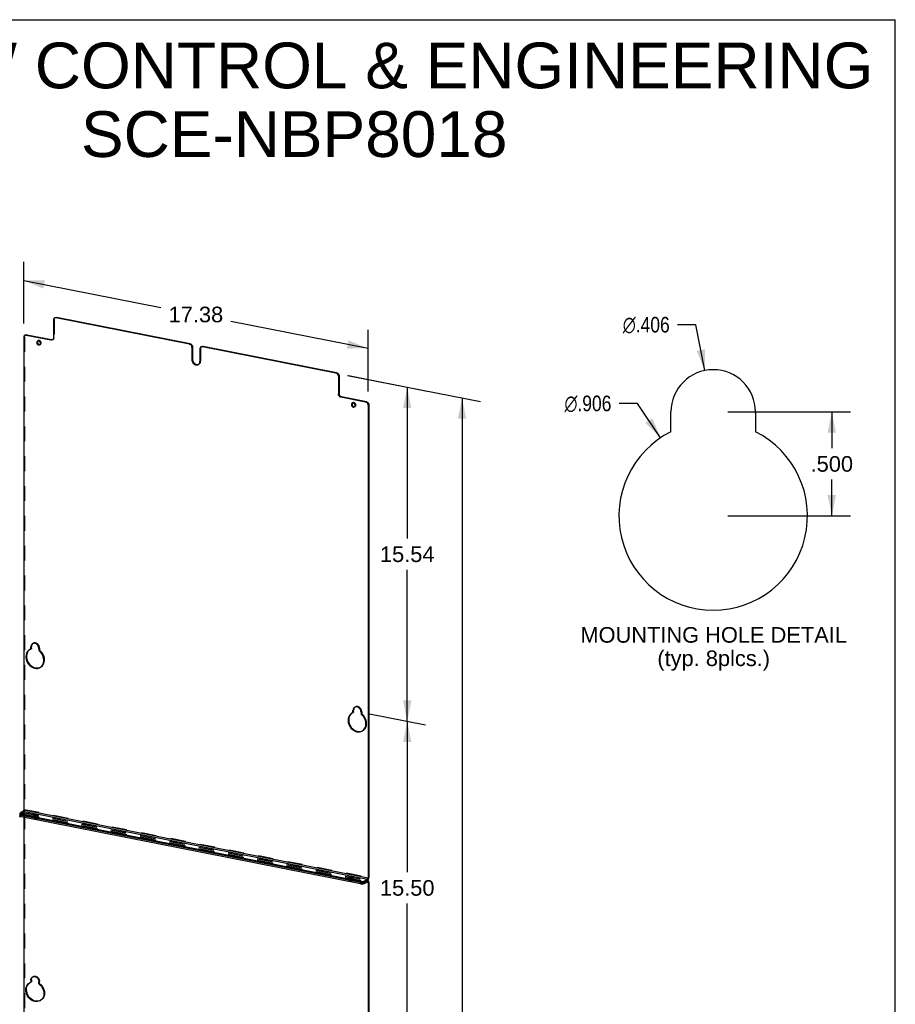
# Model space of a CAD drawing. Header units: inches. Extents: x 0 to 77, y 0 to 100.
# Tile 5 of 5: x 39 to 77, y 57 to 100. Entities that reach past the tile are written whole.
import ezdxf

# ---------------------------------------------------------------- set-up
doc = ezdxf.new("R2010")
doc.units = ezdxf.units.IN
doc.header["$LTSCALE"] = 6.518519
doc.header["$MEASUREMENT"] = 0
doc.linetypes.add('HIDDEN', pattern=[0.2, 0.1, -0.1])
doc.layers.get('0').update_dxf_attribs({"linetype": 'CONTINUOUS'})
doc.layers.add('DEFAULT_2', color=8, linetype='HIDDEN')
doc.layers.add('DIMENSIONS', color=7, linetype='CONTINUOUS')
doc.styles.get("Standard").update_dxf_attribs({"font": 'arial.ttf'})
doc.styles.add('TEXTSTYLE_1', font='gdt', dxfattribs={"width": 0.8})
doc.dimstyles.new('DIMSTYLE_1', dxfattribs={"dimtxt": 0.681818, "dimasz": 0.909091, "dimexe": 0.09, "dimexo": 0.07, "dimgap": 0.0375, "dimtad": 0, "dimtih": 1, "dimtoh": 1, "dimdec": 3, "dimlfac": 0.11, "dimzin": 4, "dimdsep": 46, "dimtxsty": 'Standard', "dimblk": '_FILLED', "dimblk1": '_FILLED', "dimblk2": '_FILLED', "dimcen": 0.09, "dimadec": 3, "dimazin": 1, "dimtfac": 1, "dimtdec": 3, "dimtofl": 0, "dimtmove": 0, "dimatfit": 3, "dimldrblk": '_FILLED', "dimfxl": 0, "dimtolj": 1, "dimtzin": 4, "dimarcsym": 0})
doc.dimstyles.new('DIMSTYLE_2', dxfattribs={"dimtxt": 0.681818, "dimasz": 0.909091, "dimexe": 0.09, "dimexo": 0.07, "dimgap": 0.09, "dimtad": 0, "dimtih": 1, "dimtoh": 1, "dimdec": 3, "dimlfac": 0.11, "dimzin": 4, "dimdsep": 46, "dimtxsty": 'Standard', "dimblk": '_FILLED', "dimblk1": '_FILLED', "dimblk2": '_FILLED', "dimcen": 0.09, "dimadec": 3, "dimazin": 1, "dimtfac": 1, "dimtdec": 3, "dimtofl": 0, "dimtmove": 0, "dimatfit": 1, "dimldrblk": '_FILLED', "dimfxl": 0, "dimtolj": 1, "dimtzin": 4, "dimarcsym": 0})
doc.dimstyles.new('DIMSTYLE_3', dxfattribs={"dimtxt": 0.681818, "dimasz": 0.909091, "dimexe": 0.09, "dimexo": 0.07, "dimgap": 0.0375, "dimtad": 0, "dimtih": 1, "dimtoh": 1, "dimzin": 4, "dimdsep": 46, "dimtxsty": 'Standard', "dimblk": '_FILLED', "dimblk1": '_FILLED', "dimblk2": '_FILLED', "dimcen": 0.09, "dimadec": 3, "dimazin": 1, "dimtfac": 1, "dimtdec": 3, "dimtofl": 0, "dimtmove": 0, "dimatfit": 3, "dimldrblk": '_FILLED', "dimfxl": 0, "dimtolj": 1, "dimtzin": 4, "dimarcsym": 0})

# ---------------------------------------------------------------- blocks, each defined once
blk = doc.blocks.new('_FILLED')
at = {"color": 0, "linetype": 'ByBlock'}
blk.add_solid([(0, 0), (-1, 0.2), (-1, -0.2)], dxfattribs=at)
blk = doc.blocks.new('*D1')
at = {"layer": 'DIMENSIONS', "color": 2, "linetype": 'Continuous'}
for p, q in [((69.955, 82.858), (75.318, 82.858)), ((74.5, 82.858), (74.5, 81.267)), ((74.5, 78.313), (74.5, 79.904)), ((69.955, 78.313), (75.318, 78.313))]:
    blk.add_line(p, q, dxfattribs=at)
at = {"layer": 'DIMENSIONS', "color": 2, "linetype": 'Continuous', "xscale": 0.9090909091, "yscale": 0.9090909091, "zscale": 0.9090909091}
for p, rotation in [((74.5, 82.858), 90), ((74.5, 78.313), 270)]:
    blk.add_blockref('_FILLED', p, dxfattribs=dict(at, rotation=rotation))
at = {"layer": 'DIMENSIONS', "color": 2, "linetype": 'Continuous', "insert": (74.5, 80.927), "char_height": 0.6818, "width": 1.85282, "attachment_point": 2, "line_spacing_factor": 0.9}
blk.add_mtext('.500', dxfattribs=at)
blk = doc.blocks.new('*D2')
at = {"layer": 'DIMENSIONS', "color": 2, "linetype": 'Continuous'}
for p, q in [((68.554, 86.67), (67.759, 86.67)), ((68.955, 84.668), (68.554, 86.67))]:
    blk.add_line(p, q, dxfattribs=at)
at = {"layer": 'DIMENSIONS', "color": 2, "linetype": 'Continuous', "xscale": 0.9090909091, "yscale": 0.9090909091, "zscale": 0.9090909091, "rotation": 281.3363882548}
blk.add_blockref('_FILLED', (68.955, 84.668), dxfattribs=at)
at = {"layer": 'DIMENSIONS', "color": 2, "linetype": 'Continuous', "insert": (67.418, 87.011), "char_height": 0.68182, "width": 2.76191, "attachment_point": 3, "line_spacing_factor": 0.9, "style": 'TEXTSTYLE_1'}
blk.add_mtext('{\\fgdt;n}\\fArial;.406', dxfattribs=at)
blk = doc.blocks.new('*D3')
at = {"layer": 'DIMENSIONS', "color": 2, "linetype": 'Continuous'}
for p, q in [((66.007, 83.228), (65.211, 83.228)), ((67.017, 81.728), (66.007, 83.228))]:
    blk.add_line(p, q, dxfattribs=at)
at = {"layer": 'DIMENSIONS', "color": 2, "linetype": 'Continuous', "xscale": 0.9090909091, "yscale": 0.9090909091, "zscale": 0.9090909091, "rotation": 303.9680842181}
blk.add_blockref('_FILLED', (67.017, 81.728), dxfattribs=at)
at = {"layer": 'DIMENSIONS', "color": 2, "linetype": 'Continuous', "insert": (64.87, 83.569), "char_height": 0.68182, "width": 2.76191, "attachment_point": 3, "line_spacing_factor": 0.9, "style": 'TEXTSTYLE_1'}
blk.add_mtext('{\\fgdt;n}\\fArial;.906', dxfattribs=at)
blk = doc.blocks.new('*D11')
at = {"layer": 'DIMENSIONS', "color": 2, "linetype": 'Continuous'}
for p, q in [((54.307, 69.663), (56.754, 69.179)), ((55.951, 69.338), (55.951, 62.737)), ((55.951, 54.773), (55.951, 61.374)), ((54.307, 55.097), (56.754, 54.614))]:
    blk.add_line(p, q, dxfattribs=at)
at = {"layer": 'DIMENSIONS', "color": 2, "linetype": 'Continuous', "xscale": 0.9090909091, "yscale": 0.9090909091, "zscale": 0.9090909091}
for p, rotation in [((55.951, 69.338), 90), ((55.951, 54.773), 270)]:
    blk.add_blockref('_FILLED', p, dxfattribs=dict(at, rotation=rotation))
at = {"layer": 'DIMENSIONS', "color": 2, "linetype": 'Continuous', "insert": (55.951, 62.396), "char_height": 0.6818, "width": 2.38256, "attachment_point": 2, "line_spacing_factor": 0.9}
blk.add_mtext('15.50', dxfattribs=at)
blk = doc.blocks.new('*D13')
at = {"layer": 'DIMENSIONS', "color": 2, "linetype": 'Continuous'}
for p, q in [((53.348, 84.453), (59.148, 83.308)), ((58.345, 83.466), (58.345, 49.66)), ((58.345, 10.17), (58.345, 48.297)), ((53.279, 11.171), (59.148, 10.012))]:
    blk.add_line(p, q, dxfattribs=at)
at = {"layer": 'DIMENSIONS', "color": 2, "linetype": 'Continuous', "xscale": 0.9090909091, "yscale": 0.9090909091, "zscale": 0.9090909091}
for p, rotation in [((58.345, 83.466), 90), ((58.345, 10.17), 270)]:
    blk.add_blockref('_FILLED', p, dxfattribs=dict(at, rotation=rotation))
at = {"layer": 'DIMENSIONS', "color": 2, "linetype": 'Continuous', "insert": (58.345, 49.319), "char_height": 0.6818, "width": 2.38256, "attachment_point": 2, "line_spacing_factor": 0.9}
blk.add_mtext('78.00', dxfattribs=at)
blk = doc.blocks.new('*D15')
at = {"layer": 'DIMENSIONS', "color": 2, "linetype": 'Continuous'}
for p, q in [((53.387, 84.445), (56.754, 83.78)), ((55.951, 83.939), (55.951, 77.32)), ((55.951, 69.338), (55.951, 75.957)), ((54.307, 69.663), (56.754, 69.179))]:
    blk.add_line(p, q, dxfattribs=at)
at = {"layer": 'DIMENSIONS', "color": 2, "linetype": 'Continuous', "xscale": 0.9090909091, "yscale": 0.9090909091, "zscale": 0.9090909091}
for p, rotation in [((55.951, 83.939), 90), ((55.951, 69.338), 270)]:
    blk.add_blockref('_FILLED', p, dxfattribs=dict(at, rotation=rotation))
at = {"layer": 'DIMENSIONS', "color": 2, "linetype": 'Continuous', "insert": (55.951, 76.979), "char_height": 0.6818, "width": 2.38256, "attachment_point": 2, "line_spacing_factor": 0.9}
blk.add_mtext('15.54', dxfattribs=at)
blk = doc.blocks.new('*D16')
at = {"layer": 'DIMENSIONS', "color": 2, "linetype": 'Continuous'}
for p, q in [((39.196, 86.718), (39.196, 89.42)), ((39.196, 88.602), (45.188, 87.419)), ((54.243, 85.631), (48.252, 86.814)), ((54.243, 83.747), (54.243, 86.449))]:
    blk.add_line(p, q, dxfattribs=at)
at = {"layer": 'DIMENSIONS', "color": 2, "linetype": 'Continuous', "xscale": 0.9090909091, "yscale": 0.9090909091, "zscale": 0.9090909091}
for p, rotation in [((39.196, 88.602), 168.8297705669), ((54.243, 85.631), 348.8297705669)]:
    blk.add_blockref('_FILLED', p, dxfattribs=dict(at, rotation=rotation))
at = {"layer": 'DIMENSIONS', "color": 2, "linetype": 'Continuous', "insert": (46.72, 87.457), "char_height": 0.6818, "width": 2.38256, "attachment_point": 2, "line_spacing_factor": 0.9}
blk.add_mtext('17.38', dxfattribs=at)

msp = doc.modelspace()

# ---------------------------------------------------------------- linework, layer by layer
at = {"color": 7, "linetype": 'Continuous'}
for p, q in [((0, 100), (77.2727, 100)), ((77.2727, 0), (77.2727, 100)), ((40.5434, 86.9616), (40.5398, 86.9596)), ((40.6035, 86.9696), (40.6335, 86.9874)), ((46.4358, 85.8179), (40.6035, 86.9696)), ((40.4953, 86.8735), (40.4953, 86.0983)), ((39.1962, 86.1198), (39.1962, 65.4692)), ((39.2444, 86.208), (39.2408, 86.206)), ((39.3045, 86.2159), (39.3345, 86.2337)), ((39.3045, 86.2159), (40.387, 86.0022)), ((39.766, 85.9074), (39.7643, 85.8902)), ((39.8005, 85.9565), (39.7979, 85.955)), ((39.8146, 85.9619), (39.8005, 85.9565)), ((39.8936, 85.7933), (39.9033, 85.8003)), ((39.9255, 85.8408), (39.9272, 85.8581)), ((40.417, 86.0199), (40.387, 86.0022)), ((40.4085, 86.0003), (40.387, 86.0022)), ((40.4636, 86.0215), (40.4507, 86.0121)), ((46.4358, 85.8179), (46.4658, 85.8357)), ((46.4573, 85.8113), (46.4358, 85.8179)), ((46.544, 85.6791), (46.574, 85.6969)), ((46.544, 85.6791), (46.544, 85.1388)), ((46.9438, 85.6978), (46.9402, 85.6958)), ((47.0039, 85.7057), (47.0339, 85.7235)), ((52.8361, 84.5541), (47.0039, 85.7057)), ((46.8956, 85.6097), (46.8956, 85.0693)), ((46.574, 85.1565), (46.544, 85.1388)), ((46.544, 85.1388), (46.5468, 85.1046)), ((46.8233, 84.9294), (46.8328, 84.9357)), ((52.8361, 84.5541), (52.8661, 84.5718)), ((52.8576, 84.5474), (52.8361, 84.5541)), ((52.9444, 84.4152), (52.9744, 84.433)), ((52.9444, 84.4152), (52.9444, 83.64)), ((52.9744, 83.6578), (52.9444, 83.64)), ((53.0826, 83.5189), (53.0526, 83.5011)), ((54.1352, 83.2874), (53.0526, 83.5011)), ((53.5142, 83.1926), (53.5125, 83.1754)), ((53.5487, 83.2417), (53.546, 83.2402)), ((53.5628, 83.2471), (53.5487, 83.2417)), ((53.6418, 83.0785), (53.6515, 83.0855)), ((53.6736, 83.1261), (53.6753, 83.1433)), ((54.1352, 83.2874), (54.1652, 83.3052)), ((54.1567, 83.2807), (54.1352, 83.2874)), ((54.2434, 83.1485), (54.2734, 83.1663)), ((54.2434, 83.1485), (54.2434, 62.4979)), ((67.4727, 81.9945), (67.4727, 82.8584)), ((71.1636, 82.8584), (71.1636, 81.9945)), ((39.5955, 72.7329), (39.5799, 72.725)), ((39.4525, 72.4702), (39.4457, 72.4661)), ((39.4969, 72.4921), (39.4525, 72.4702)), ((39.4969, 72.4921), (39.5269, 72.5099)), ((39.5104, 72.6181), (39.5076, 72.5851)), ((39.5376, 72.6028), (39.5076, 72.5851)), ((39.5076, 72.5128), (39.5076, 72.5851)), ((39.5076, 72.5128), (39.5376, 72.5306)), ((39.5182, 72.6482), (39.5104, 72.6181)), ((39.8592, 72.5156), (39.8592, 72.4433)), ((53.5698, 69.7132), (53.5254, 69.6913)), ((53.5698, 69.7132), (53.5998, 69.731)), ((53.5833, 69.8392), (53.5805, 69.8061)), ((53.6105, 69.8239), (53.5805, 69.8061)), ((53.5805, 69.7339), (53.5805, 69.8061)), ((53.5805, 69.7339), (53.6105, 69.7516)), ((53.5911, 69.8693), (53.5833, 69.8392)), ((53.6684, 69.954), (53.6528, 69.946)), ((53.9321, 69.7367), (53.9321, 69.6644)), ((53.5254, 69.6913), (53.5186, 69.6871)), ((39.1962, 65.4692), (54.2434, 62.4979)), ((39.1702, 65.4049), (39.0387, 65.327)), ((39.0478, 65.2796), (39.0643, 65.2736)), ((39.0643, 65.2736), (39.0845, 65.2686)), ((39.0845, 65.1558), (39.0643, 65.1608)), ((39.0845, 65.1558), (39.0845, 65.2686)), ((53.9152, 62.34), (39.0845, 65.2686)), ((53.9152, 62.2273), (39.0845, 65.1558)), ((39.1702, 65.4049), (54.2174, 62.4336)), ((39.1962, 65.1338), (39.1962, 53.7352)), ((39.7235, 65.195), (39.7056, 65.1965)), ((53.4716, 62.4802), (53.4537, 62.4817)), ((54.2174, 62.4336), (54.0859, 62.3557)), ((54.2174, 62.3208), (54.2174, 62.4336)), ((54.2734, 62.5156), (54.2434, 62.4979)), ((53.9152, 62.2273), (53.9152, 62.34)), ((54.0859, 62.2429), (54.0859, 62.3557)), ((54.0859, 62.2429), (54.2174, 62.3208)), ((54.1816, 62.2996), (54.2434, 62.2874)), ((54.2244, 62.3231), (54.2174, 62.3208)), ((54.2275, 62.323), (54.2244, 62.3231)), ((54.2734, 62.3051), (54.2434, 62.2874)), ((54.2434, 62.2874), (54.2434, 50.7639)), ((39.58, 58.1597), (39.5858, 58.1629)), ((39.5858, 58.1629), (39.6161, 58.1746)), ((39.4525, 57.9049), (39.4969, 57.9269)), ((39.5076, 58.0198), (39.5112, 58.057)), ((39.5376, 58.0376), (39.5076, 58.0198)), ((39.5076, 58.0198), (39.5076, 57.9475)), ((39.5076, 57.9475), (39.5376, 57.9653)), ((39.5139, 57.9369), (39.5269, 57.9446)), ((39.8592, 57.8781), (39.8592, 57.9504)), ((39.9142, 57.1256), (39.8596, 57.1001)), ((39.9583, 57.1573), (39.9142, 57.1256)), ((39.9982, 57.1992), (39.9583, 57.1573))]:
    msp.add_line(p, q, dxfattribs=at)
at = {"color": 3, "linetype": 'Continuous'}
for p, q in [((40.612, 86.9892), (40.6335, 86.9874)), ((46.4658, 85.8357), (40.6335, 86.9874)), ((39.313, 86.2355), (39.3345, 86.2337)), ((39.3345, 86.2337), (40.417, 86.0199)), ((39.796, 85.9252), (39.7943, 85.908)), ((46.574, 85.6969), (46.574, 85.1565)), ((47.0124, 85.7254), (47.0339, 85.7235)), ((52.8661, 84.5718), (47.0339, 85.7235)), ((52.9744, 84.433), (52.9744, 83.6578)), ((53.0611, 83.5256), (53.0826, 83.5189)), ((54.1652, 83.3052), (53.0826, 83.5189)), ((53.5442, 83.2104), (53.5425, 83.1932)), ((54.2734, 83.1663), (54.2734, 62.5156)), ((39.4332, 72.4516), (39.3962, 72.4112)), ((39.4675, 72.4776), (39.4332, 72.4516)), ((39.5376, 72.5306), (39.5376, 72.6028)), ((39.5612, 72.6935), (39.5482, 72.666)), ((39.8804, 71.6802), (39.9267, 71.6993)), ((53.6105, 69.7516), (53.6105, 69.8239)), ((53.6341, 69.9146), (53.6211, 69.8871)), ((53.5061, 69.6727), (53.4691, 69.6323)), ((53.5404, 69.6987), (53.5061, 69.6727)), ((53.9533, 68.9013), (53.9996, 68.9204)), ((39.0643, 65.2172), (39.0478, 65.2232)), ((39.0845, 65.2122), (39.0643, 65.2172)), ((53.9152, 62.2837), (39.0845, 65.2122)), ((39.748, 65.2024), (39.7659, 65.2009)), ((53.4962, 62.4876), (53.5141, 62.4861)), ((54.2174, 62.3772), (54.0859, 62.2993)), ((54.2174, 62.3772), (54.2229, 62.381)), ((54.2734, 62.3051), (54.2731, 62.3153)), ((54.2734, 62.3051), (54.2734, 50.7817)), ((39.3904, 57.8382), (39.4286, 57.882)), ((39.4286, 57.882), (39.4668, 57.912)), ((39.5376, 58.0376), (39.5412, 58.0748)), ((39.5376, 58.0376), (39.5376, 57.9653)), ((39.8896, 57.1179), (39.8332, 57.1041))]:
    msp.add_line(p, q, dxfattribs=at)
at = {"color": 7, "linetype": 'Continuous'}
for points in [[(40.5398, 86.9596), (40.527, 86.9503), (40.5136, 86.9351), (40.5035, 86.9168), (40.4975, 86.8964), (40.4953, 86.8735)], [(40.6035, 86.9696), (40.582, 86.9714), (40.5621, 86.9688), (40.5434, 86.9616)], [(39.2408, 86.206), (39.2279, 86.1966), (39.2145, 86.1815), (39.2045, 86.1632), (39.1984, 86.1427), (39.1962, 86.1198)], [(39.3045, 86.2159), (39.283, 86.2178), (39.2631, 86.2152), (39.2444, 86.208)], [(40.4953, 86.0983), (40.4931, 86.0754), (40.487, 86.0549), (40.477, 86.0366), (40.4636, 86.0215)], [(39.7643, 85.8902), (39.766, 85.8723), (39.7705, 85.8552), (39.7781, 85.8384)], [(39.7979, 85.955), (39.7882, 85.948), (39.7781, 85.9365), (39.7705, 85.9228), (39.766, 85.9074)], [(39.7781, 85.8384), (39.7882, 85.823), (39.8005, 85.8097), (39.8146, 85.7987), (39.8299, 85.7907), (39.8458, 85.7858), (39.8616, 85.7844), (39.8769, 85.7864), (39.891, 85.7918), (39.8936, 85.7933)], [(39.9272, 85.8581), (39.9255, 85.8759), (39.921, 85.8931), (39.9134, 85.9098), (39.9033, 85.9252), (39.891, 85.9386), (39.8769, 85.9496), (39.8616, 85.9576), (39.8458, 85.9625), (39.8299, 85.9638), (39.8148, 85.9619)], [(39.9033, 85.8003), (39.9134, 85.8117), (39.921, 85.8255), (39.9255, 85.8408)], [(40.4507, 86.0121), (40.4471, 86.0102), (40.4284, 86.0029), (40.4085, 86.0003)], [(46.5123, 85.7684), (46.4959, 85.7862), (46.4772, 85.8008), (46.4573, 85.8113)], [(46.544, 85.6791), (46.5418, 85.7029), (46.5358, 85.7257), (46.5257, 85.7479), (46.5123, 85.7684)], [(46.9402, 85.6958), (46.9273, 85.6864), (46.9139, 85.6713), (46.9039, 85.653), (46.8978, 85.6325), (46.8956, 85.6097)], [(47.0039, 85.7057), (46.9824, 85.7076), (46.9625, 85.705), (46.9438, 85.6978)], [(46.5468, 85.1046), (46.5546, 85.0714), (46.5676, 85.0388), (46.5852, 85.008), (46.6069, 84.9803), (46.6319, 84.9562), (46.6597, 84.9367), (46.6893, 84.9222), (46.7198, 84.9134), (46.7504, 84.9102), (46.7799, 84.913), (46.8077, 84.9215), (46.8233, 84.9294)], [(46.8328, 84.9357), (46.8545, 84.9548), (46.872, 84.9786)], [(46.872, 84.9786), (46.885, 85.0062), (46.8928, 85.0363), (46.8956, 85.0693)], [(52.9127, 84.5046), (52.8962, 84.5224), (52.8776, 84.5369), (52.8576, 84.5474)], [(52.9444, 84.4152), (52.9422, 84.439), (52.9361, 84.4618), (52.9261, 84.4841), (52.9127, 84.5046)], [(52.9526, 83.5934), (52.9466, 83.6162), (52.9444, 83.64)], [(53.0526, 83.5011), (53.0311, 83.5078), (53.0112, 83.5183), (52.9925, 83.5329), (52.9761, 83.5507), (52.9627, 83.5712), (52.9526, 83.5934)], [(53.5125, 83.1754), (53.5142, 83.1575), (53.5187, 83.1404), (53.5263, 83.1237)], [(53.546, 83.2402), (53.5363, 83.2332), (53.5263, 83.2218), (53.5187, 83.208), (53.5142, 83.1926)], [(53.5263, 83.1237), (53.5363, 83.1083), (53.5487, 83.0949), (53.5628, 83.0839), (53.578, 83.0759), (53.5939, 83.071), (53.6098, 83.0696), (53.6251, 83.0716), (53.6391, 83.077), (53.6418, 83.0785)], [(53.6753, 83.1433), (53.6736, 83.1611), (53.6691, 83.1783), (53.6616, 83.195), (53.6515, 83.2104), (53.6391, 83.2238), (53.6251, 83.2348), (53.6098, 83.2428), (53.5939, 83.2477), (53.578, 83.2491), (53.563, 83.2471)], [(53.6515, 83.0855), (53.6616, 83.0969), (53.6691, 83.1107), (53.6736, 83.1261)], [(54.2117, 83.2379), (54.1953, 83.2557), (54.1766, 83.2703), (54.1567, 83.2807)], [(54.2434, 83.1485), (54.2412, 83.1723), (54.2352, 83.1951), (54.2251, 83.2174), (54.2117, 83.2379)], [(39.8592, 72.5156), (39.8564, 72.5498), (39.8486, 72.583), (39.8356, 72.6156), (39.818, 72.6464), (39.7963, 72.6741), (39.7713, 72.6982), (39.7435, 72.7177), (39.7139, 72.7322), (39.6834, 72.741), (39.6528, 72.7442), (39.6233, 72.7414), (39.5955, 72.7329)], [(39.4457, 72.4661), (39.4032, 72.4338), (39.3662, 72.3935), (39.3358, 72.3465), (39.313, 72.2938), (39.298, 72.2365), (39.2915, 72.1759), (39.2932, 72.1132), (39.3034, 72.0498), (39.3217, 71.9871), (39.3478, 71.9264), (39.381, 71.8689), (39.4209, 71.8161), (39.4662, 71.7689), (39.5163, 71.7284), (39.57, 71.6954), (39.6261, 71.6708), (39.6834, 71.6548), (39.7407, 71.6481), (39.7968, 71.6506), (39.8504, 71.6624), (39.9005, 71.6831), (39.9142, 71.6908)], [(39.4969, 72.4921), (39.498, 72.4928), (39.5013, 72.4956), (39.5039, 72.4992), (39.5059, 72.5033), (39.5071, 72.5078), (39.5076, 72.5128)], [(39.5799, 72.725), (39.5704, 72.7187), (39.5487, 72.6996), (39.5312, 72.6757), (39.5182, 72.6482)], [(39.8592, 72.4433), (39.8596, 72.4382), (39.8608, 72.4332), (39.8628, 72.4283), (39.8655, 72.4237), (39.8687, 72.4196), (39.8726, 72.416)], [(39.9857, 71.7495), (40.0189, 71.7938), (40.0451, 71.8442), (40.0633, 71.8998), (40.0735, 71.9591), (40.0753, 72.0211), (40.0687, 72.0843), (40.0537, 72.1475), (40.031, 72.2092), (40.0006, 72.2682), (39.9635, 72.3232), (39.921, 72.3722), (39.8726, 72.416)], [(39.9142, 71.6908), (39.9459, 71.7124), (39.9857, 71.7495)], [(53.5698, 69.7132), (53.5709, 69.7139), (53.5742, 69.7167), (53.5769, 69.7202), (53.5789, 69.7244), (53.58, 69.7289), (53.5805, 69.7339)], [(53.6528, 69.946), (53.6433, 69.9398), (53.6216, 69.9206), (53.6041, 69.8968), (53.5911, 69.8693)], [(53.9321, 69.7367), (53.9293, 69.7709), (53.9215, 69.8041), (53.9085, 69.8367), (53.891, 69.8675), (53.8692, 69.8952), (53.8442, 69.9193), (53.8164, 69.9388), (53.7868, 69.9533), (53.7563, 69.9621), (53.7258, 69.9653), (53.6962, 69.9625), (53.6684, 69.954)], [(53.5186, 69.6871), (53.4761, 69.6549), (53.4391, 69.6146), (53.4087, 69.5676), (53.3859, 69.5148), (53.371, 69.4576), (53.3644, 69.3969), (53.3661, 69.3343), (53.3763, 69.2709), (53.3946, 69.2082), (53.4207, 69.1475), (53.454, 69.09), (53.4938, 69.0372), (53.5391, 68.9899), (53.5892, 68.9495), (53.6429, 68.9165), (53.699, 68.8919), (53.7563, 68.8759), (53.8136, 68.8692), (53.8697, 68.8717), (53.9233, 68.8835), (53.9734, 68.9042), (53.9872, 68.9119)], [(53.9321, 69.6644), (53.9325, 69.6593), (53.9337, 69.6543), (53.9357, 69.6494), (53.9384, 69.6448), (53.9417, 69.6407), (53.9455, 69.6371)], [(54.0586, 68.9706), (54.0918, 69.0149), (54.118, 69.0653), (54.1362, 69.1208), (54.1465, 69.1802), (54.1482, 69.2422), (54.1416, 69.3054), (54.1267, 69.3686), (54.1039, 69.4303), (54.0735, 69.4893), (54.0364, 69.5442), (53.9939, 69.5933), (53.9455, 69.6371)], [(53.9872, 68.9119), (54.0188, 68.9335), (54.0586, 68.9706)], [(39.1962, 65.4692), (39.1957, 65.4591), (39.1942, 65.4493), (39.1918, 65.4394), (39.1886, 65.4301), (39.1847, 65.4217), (39.1802, 65.4145), (39.1754, 65.409), (39.1702, 65.4049)], [(39.0387, 65.327), (39.0285, 65.3192), (39.0231, 65.3112), (39.022, 65.3056)], [(39.022, 65.3056), (39.0223, 65.3028), (39.0262, 65.2946), (39.0349, 65.2867), (39.0478, 65.2796)], [(39.0643, 65.1608), (39.0478, 65.1668), (39.0349, 65.174), (39.0262, 65.1818), (39.0223, 65.1901), (39.022, 65.1929)], [(39.6418, 65.2269), (39.6426, 65.2311), (39.6467, 65.2371), (39.6543, 65.243)], [(39.6515, 65.2127), (39.645, 65.2186), (39.642, 65.2248), (39.6418, 65.2269)], [(39.7056, 65.1965), (39.6888, 65.199), (39.6738, 65.2027), (39.6612, 65.2073), (39.6515, 65.2127)], [(39.6543, 65.243), (39.6653, 65.2482), (39.6785, 65.2524), (39.6942, 65.2557), (39.7114, 65.2579), (39.7296, 65.2589), (39.748, 65.2588), (39.7659, 65.2573), (39.7828, 65.2547), (39.7977, 65.251), (39.8103, 65.2464), (39.82, 65.2411), (39.8265, 65.2352), (39.8295, 65.229), (39.8297, 65.2269)], [(39.7601, 65.1958), (39.7419, 65.1948), (39.7235, 65.195)], [(39.793, 65.2014), (39.7773, 65.1981), (39.7601, 65.1958)], [(39.8172, 65.2108), (39.8062, 65.2056), (39.793, 65.2014)], [(39.8297, 65.2269), (39.8289, 65.2227), (39.8248, 65.2167), (39.8172, 65.2108)], [(53.3899, 62.5121), (53.3907, 62.5163), (53.3948, 62.5223), (53.4025, 62.5282)], [(53.3996, 62.4979), (53.3931, 62.5038), (53.3902, 62.51), (53.3899, 62.5121)], [(53.4537, 62.4817), (53.4369, 62.4843), (53.422, 62.4879), (53.4093, 62.4925), (53.3996, 62.4979)], [(53.4025, 62.5282), (53.4135, 62.5334), (53.4267, 62.5376), (53.4424, 62.5409), (53.4596, 62.5431), (53.4778, 62.5442), (53.4962, 62.544), (53.5141, 62.5425), (53.5309, 62.5399), (53.5458, 62.5363), (53.5585, 62.5317), (53.5682, 62.5263), (53.5747, 62.5204), (53.5777, 62.5142), (53.5779, 62.5121)], [(53.5082, 62.481), (53.49, 62.48), (53.4716, 62.4802)], [(53.5411, 62.4866), (53.5255, 62.4833), (53.5082, 62.481)], [(53.5653, 62.496), (53.5543, 62.4908), (53.5411, 62.4866)], [(53.5779, 62.5121), (53.5771, 62.5079), (53.573, 62.5019), (53.5653, 62.496)], [(54.2174, 62.4336), (54.2226, 62.4377), (54.2274, 62.4432), (54.2319, 62.4504), (54.2358, 62.4588), (54.239, 62.4681), (54.2414, 62.478), (54.2429, 62.4878), (54.2434, 62.4979)], [(53.9152, 62.34), (53.938, 62.3366), (53.9614, 62.3347), (53.9858, 62.3344), (54.01, 62.3358), (54.0329, 62.3388), (54.0538, 62.3432), (54.0713, 62.3488), (54.0859, 62.3557)], [(54.0859, 62.2429), (54.0713, 62.236), (54.0538, 62.2304), (54.0329, 62.226), (54.01, 62.223), (53.9858, 62.2217), (53.9614, 62.2219), (53.938, 62.2238), (53.9152, 62.2273)], [(54.2399, 62.3097), (54.2358, 62.3173), (54.2304, 62.322), (54.2275, 62.323)], [(54.2434, 62.2874), (54.2424, 62.2998), (54.2399, 62.3097)], [(39.5112, 58.057), (39.5209, 58.0902), (39.5373, 58.1199)], [(39.5373, 58.1199), (39.5591, 58.1445), (39.58, 58.1597)], [(39.6161, 58.1746), (39.6491, 58.1789), (39.6834, 58.1759), (39.7176, 58.1653), (39.7506, 58.1481), (39.781, 58.1244), (39.8077, 58.0954), (39.8295, 58.0622), (39.8458, 58.026), (39.8556, 57.989), (39.8592, 57.9504)], [(39.8596, 57.1001), (39.8032, 57.0864), (39.744, 57.0827), (39.6834, 57.0897), (39.6227, 57.1067), (39.5635, 57.1337), (39.5072, 57.1697), (39.4551, 57.2142), (39.4085, 57.2658), (39.3686, 57.3236), (39.3361, 57.3858), (39.3121, 57.4512), (39.2969, 57.5182), (39.2912, 57.585), (39.2947, 57.6502), (39.3078, 57.7121), (39.3297, 57.7694), (39.3604, 57.8204), (39.3986, 57.8642)], [(39.3986, 57.8642), (39.443, 57.8991), (39.4525, 57.9049)], [(39.4969, 57.9269), (39.498, 57.9276), (39.5013, 57.9304), (39.5039, 57.9339), (39.5059, 57.938), (39.5071, 57.9426), (39.5076, 57.9475)], [(39.8592, 57.8781), (39.8596, 57.873), (39.8608, 57.868), (39.8628, 57.8631), (39.8655, 57.8585), (39.8687, 57.8544), (39.8726, 57.8508)], [(39.8726, 57.8508), (39.9237, 57.8041), (39.9682, 57.7518), (40.0064, 57.6929), (40.037, 57.6297), (40.0589, 57.5638), (40.072, 57.4968), (40.0755, 57.4301), (40.0698, 57.3656), (40.0546, 57.3046), (40.0306, 57.2487), (39.9982, 57.1992)]]:
    msp.add_lwpolyline(points, dxfattribs=at)
at = {"color": 3, "linetype": 'Continuous'}
for points in [[(40.5698, 86.9774), (40.5734, 86.9794), (40.5921, 86.9866), (40.612, 86.9892)], [(39.2708, 86.2237), (39.2744, 86.2257), (39.2931, 86.2329), (39.313, 86.2355)], [(39.7943, 85.908), (39.796, 85.8901), (39.8005, 85.8729), (39.8081, 85.8562), (39.8182, 85.8408), (39.8305, 85.8274)], [(39.8148, 85.9619), (39.8081, 85.9543), (39.8005, 85.9406), (39.796, 85.9252)], [(39.8305, 85.8274), (39.8446, 85.8164), (39.8599, 85.8084), (39.8758, 85.8036), (39.8916, 85.8022), (39.9067, 85.8041)], [(40.417, 86.0199), (40.4385, 86.0181), (40.4584, 86.0207), (40.4652, 86.0233)], [(46.4658, 85.8357), (46.4873, 85.829), (46.5072, 85.8186), (46.5259, 85.804), (46.5423, 85.7862), (46.5557, 85.7657), (46.5658, 85.7434)], [(46.5658, 85.7434), (46.5718, 85.7206), (46.574, 85.6969)], [(46.9702, 85.7135), (46.9738, 85.7155), (46.9925, 85.7227), (47.0124, 85.7254)], [(46.574, 85.1565), (46.5768, 85.1224), (46.5846, 85.0892), (46.5976, 85.0565), (46.6152, 85.0258), (46.6369, 84.998), (46.6619, 84.974), (46.6897, 84.9545), (46.7193, 84.94), (46.7498, 84.9311), (46.7804, 84.9279)], [(46.7804, 84.9279), (46.8099, 84.9308), (46.8377, 84.9393)], [(52.8661, 84.5718), (52.8876, 84.5652), (52.9076, 84.5547), (52.9262, 84.5401), (52.9427, 84.5223), (52.9561, 84.5018), (52.9661, 84.4796)], [(52.9661, 84.4796), (52.9722, 84.4568), (52.9744, 84.433)], [(52.9744, 83.6578), (52.9766, 83.634), (52.9826, 83.6112), (52.9927, 83.5889), (53.0061, 83.5684)], [(53.0061, 83.5684), (53.0225, 83.5506), (53.0412, 83.536), (53.0611, 83.5256)], [(53.5425, 83.1932), (53.5442, 83.1753), (53.5487, 83.1582), (53.5563, 83.1414), (53.5663, 83.126), (53.5787, 83.1126)], [(53.563, 83.2471), (53.5563, 83.2395), (53.5487, 83.2258), (53.5442, 83.2104)], [(53.5787, 83.1126), (53.5928, 83.1017), (53.608, 83.0937), (53.6239, 83.0888), (53.6398, 83.0874), (53.6548, 83.0893)], [(54.1652, 83.3052), (54.1867, 83.2985), (54.2066, 83.288), (54.2253, 83.2734), (54.2417, 83.2556), (54.2551, 83.2352), (54.2652, 83.2129)], [(54.2652, 83.2129), (54.2712, 83.1901), (54.2734, 83.1663)], [(39.5968, 72.7333), (39.5787, 72.7173), (39.5612, 72.6935)], [(39.3962, 72.4112), (39.3658, 72.3643), (39.343, 72.3115), (39.328, 72.2543), (39.3215, 72.1936), (39.3232, 72.131), (39.3334, 72.0676), (39.3517, 72.0048), (39.3778, 71.9441), (39.411, 71.8867), (39.4509, 71.8339), (39.4962, 71.7866), (39.5463, 71.7462), (39.6, 71.7132), (39.6561, 71.6885), (39.7134, 71.6726), (39.7707, 71.6659), (39.8268, 71.6684), (39.8804, 71.6802)], [(39.5376, 72.5306), (39.5371, 72.5256), (39.5359, 72.5211), (39.5339, 72.5169), (39.5313, 72.5134), (39.528, 72.5106), (39.5269, 72.5099)], [(39.5482, 72.666), (39.5404, 72.6359), (39.5376, 72.6028)], [(53.6105, 69.7516), (53.61, 69.7467), (53.6089, 69.7421), (53.6069, 69.738), (53.6042, 69.7345), (53.6009, 69.7317), (53.5998, 69.731)], [(53.6211, 69.8871), (53.6133, 69.857), (53.6105, 69.8239)], [(53.6697, 69.9544), (53.6516, 69.9384), (53.6341, 69.9146)], [(53.4691, 69.6323), (53.4387, 69.5854), (53.4159, 69.5326), (53.401, 69.4754), (53.3944, 69.4147), (53.3961, 69.352), (53.4063, 69.2887), (53.4246, 69.2259), (53.4507, 69.1652), (53.484, 69.1078), (53.5238, 69.055), (53.5691, 69.0077), (53.6192, 68.9673), (53.6729, 68.9342), (53.729, 68.9096), (53.7863, 68.8937), (53.8436, 68.887), (53.8997, 68.8895), (53.9533, 68.9013)], [(39.022, 65.2492), (39.0223, 65.2464), (39.0262, 65.2382)], [(39.0478, 65.2232), (39.0349, 65.2303), (39.0262, 65.2382)], [(39.7428, 65.2025), (39.7217, 65.2023), (39.7014, 65.2004)], [(39.7114, 65.2016), (39.7296, 65.2026), (39.748, 65.2024)], [(39.7803, 65.1987), (39.7635, 65.2012), (39.7428, 65.2025)], [(53.4909, 62.4877), (53.4699, 62.4875), (53.4496, 62.4856)], [(53.4596, 62.4868), (53.4778, 62.4878), (53.4962, 62.4876)], [(53.5284, 62.4839), (53.5116, 62.4864), (53.4909, 62.4877)], [(54.2229, 62.381), (54.2283, 62.3857), (54.2337, 62.3914), (54.2389, 62.3979), (54.2438, 62.4053), (54.2485, 62.4134)], [(54.2485, 62.4134), (54.2529, 62.4222), (54.257, 62.4315), (54.2607, 62.4413), (54.264, 62.4516)], [(54.264, 62.4516), (54.2668, 62.4621), (54.2692, 62.4728), (54.271, 62.4837), (54.2723, 62.4945)], [(54.2723, 62.4945), (54.2731, 62.5051), (54.2734, 62.5156)], [(54.0859, 62.2993), (54.0713, 62.2924), (54.0538, 62.2868), (54.0329, 62.2824), (54.01, 62.2794), (53.9858, 62.2781), (53.9614, 62.2783), (53.938, 62.2802), (53.9152, 62.2837)], [(54.2391, 62.3818), (54.2337, 62.3823), (54.2283, 62.3817), (54.2229, 62.38), (54.2174, 62.3772)], [(54.257, 62.3698), (54.2529, 62.3744), (54.2485, 62.3779), (54.2438, 62.3804), (54.2391, 62.3818)], [(54.2731, 62.3153), (54.2723, 62.325), (54.271, 62.3343), (54.2692, 62.3429), (54.2668, 62.3508), (54.264, 62.358), (54.2607, 62.3644), (54.257, 62.3698)], [(39.5412, 58.0748), (39.5509, 58.108), (39.5673, 58.1376), (39.5891, 58.1623)], [(39.8332, 57.1041), (39.774, 57.1005), (39.7134, 57.1074), (39.6527, 57.1245), (39.5935, 57.1515), (39.5372, 57.1875), (39.4851, 57.232), (39.4385, 57.2836), (39.3986, 57.3413), (39.3661, 57.4036), (39.3421, 57.469), (39.3269, 57.5359), (39.3212, 57.6028), (39.3247, 57.668), (39.3378, 57.7299), (39.3597, 57.7872), (39.3904, 57.8382)], [(39.5376, 57.9653), (39.5371, 57.9603), (39.5359, 57.9558), (39.5339, 57.9517), (39.5313, 57.9482), (39.528, 57.9454), (39.5269, 57.9446)]]:
    msp.add_lwpolyline(points, dxfattribs=at)
at = {"color": 7, "linetype": 'Continuous'}
for centre, radius, start, end in [((69.3182, 82.8584), 1.8455, 0, 180), ((69.3182, 78.3129), 4.1182, 116.62336, 63.37664)]:
    msp.add_arc(centre, radius, start, end, dxfattribs=at)
at = {"layer": 'DEFAULT_2', "color": 8, "linetype": 'HIDDEN'}
for p, q in [((40.5398, 86.9597), (40.5698, 86.9774)), ((40.4953, 86.8735), (40.5253, 86.8913)), ((40.5253, 86.8913), (40.5253, 86.116)), ((39.1962, 86.1198), (39.2262, 86.1376)), ((39.2262, 86.1376), (39.2262, 65.4869)), ((39.2408, 86.206), (39.2708, 86.2238)), ((40.5253, 86.116), (40.4953, 86.0983)), ((39.8278, 85.9728), (39.7978, 85.955)), ((39.9237, 85.811), (39.8937, 85.7933)), ((39.921, 85.8096), (39.9236, 85.8111)), ((40.4807, 86.0299), (40.4507, 86.0121)), ((40.4652, 86.0233), (40.4771, 86.0279)), ((40.4771, 86.0279), (40.4807, 86.0299)), ((46.9402, 85.6958), (46.9702, 85.7136)), ((46.8956, 85.6097), (46.9256, 85.6274)), ((46.9256, 85.6274), (46.9256, 85.0871)), ((46.8533, 84.9472), (46.8233, 84.9294)), ((46.8377, 84.9393), (46.8533, 84.9472)), ((46.9256, 85.0871), (46.8956, 85.0693)), ((53.576, 83.258), (53.546, 83.2402)), ((53.6718, 83.0962), (53.6418, 83.0785)), ((53.6691, 83.0948), (53.6718, 83.0963)), ((39.6099, 72.7428), (39.5799, 72.725)), ((39.4825, 72.488), (39.4525, 72.4702)), ((39.4757, 72.4838), (39.4675, 72.4776)), ((39.4825, 72.488), (39.4757, 72.4838)), ((39.5269, 72.5099), (39.4825, 72.488)), ((39.4941, 72.4907), (39.4969, 72.4921)), ((39.5139, 72.5022), (39.5241, 72.5085)), ((39.8892, 72.5334), (39.8592, 72.5156)), ((39.8592, 72.4433), (39.8892, 72.4611)), ((39.8726, 72.416), (39.9026, 72.4338)), ((39.8892, 72.5334), (39.8892, 72.4611)), ((39.9443, 71.7085), (39.9143, 71.6908)), ((53.5998, 69.731), (53.5554, 69.709)), ((53.567, 69.7118), (53.5698, 69.7132)), ((53.5868, 69.7232), (53.597, 69.7296)), ((53.6828, 69.9639), (53.6528, 69.9461)), ((53.9621, 69.7545), (53.9321, 69.7367)), ((53.9621, 69.7545), (53.9621, 69.6822)), ((53.5554, 69.7091), (53.5254, 69.6913)), ((53.5486, 69.7049), (53.5404, 69.6987)), ((53.5554, 69.709), (53.5486, 69.7049)), ((53.9321, 69.6644), (53.9621, 69.6822)), ((53.9455, 69.6371), (53.9755, 69.6549)), ((54.0172, 68.9296), (53.9872, 68.9118)), ((39.2262, 65.4869), (39.1962, 65.4692)), ((39.2262, 65.4869), (54.2734, 62.5156)), ((39.0231, 65.2548), (39.022, 65.2492)), ((39.1702, 65.3485), (39.0387, 65.2706)), ((39.0387, 65.2142), (39.0387, 65.327)), ((39.0387, 65.2142), (39.1702, 65.2921)), ((39.1702, 65.2921), (39.1702, 65.4049)), ((39.1702, 65.3485), (54.2174, 62.3772)), ((39.1702, 65.2921), (54.2174, 62.3208)), ((39.1803, 65.2943), (54.2275, 62.323)), ((39.1919, 65.3531), (54.2391, 62.3818)), ((39.2262, 65.2764), (39.1962, 65.2587)), ((39.1962, 65.2587), (39.1962, 65.1338)), ((39.1962, 65.2587), (54.1816, 62.2996)), ((39.2262, 65.2764), (39.2262, 53.753)), ((39.2262, 65.2764), (54.2734, 62.3051)), ((39.6418, 65.1141), (39.6418, 65.2269)), ((39.6673, 65.1925), (39.6543, 65.1866)), ((39.6673, 65.1361), (39.6543, 65.1302)), ((39.7217, 65.1459), (39.7014, 65.144)), ((39.7428, 65.1461), (39.7217, 65.1459)), ((39.7287, 65.1385), (39.7498, 65.1387)), ((39.7635, 65.1448), (39.7428, 65.1461)), ((39.7498, 65.1387), (39.7701, 65.1406)), ((39.7827, 65.1419), (39.7635, 65.1448)), ((39.8298, 65.1141), (39.8298, 65.2269)), ((53.3899, 62.3993), (53.3899, 62.5121)), ((53.4154, 62.4777), (53.4025, 62.4718)), ((53.4154, 62.4213), (53.4025, 62.4154)), ((53.4699, 62.4311), (53.4496, 62.4292)), ((53.4909, 62.4314), (53.4699, 62.4311)), ((53.4769, 62.4237), (53.4979, 62.4239)), ((53.5116, 62.4301), (53.4909, 62.4314)), ((53.4979, 62.4239), (53.5182, 62.4258)), ((53.5309, 62.4271), (53.5116, 62.4301)), ((53.5779, 62.3993), (53.5779, 62.5121)), ((39.5799, 58.1598), (39.6099, 58.1775)), ((39.5891, 58.1623), (39.61, 58.1774)), ((39.4525, 57.905), (39.4825, 57.9228)), ((39.4668, 57.912), (39.473, 57.9168)), ((39.473, 57.9168), (39.4825, 57.9227)), ((39.4825, 57.9227), (39.5269, 57.9446)), ((39.4941, 57.9255), (39.5139, 57.9369)), ((39.8892, 57.9682), (39.8592, 57.9504)), ((39.8592, 57.8781), (39.8892, 57.8959)), ((39.8726, 57.8508), (39.9026, 57.8685)), ((39.8892, 57.8959), (39.8892, 57.9682)), ((39.9442, 57.1434), (39.8896, 57.1179)), ((39.9143, 57.1255), (39.9443, 57.1433))]:
    msp.add_line(p, q, dxfattribs=at)
for points in [[(40.5253, 86.8913), (40.5275, 86.9142), (40.5335, 86.9346), (40.5436, 86.9529), (40.557, 86.9681), (40.5698, 86.9774)], [(39.2262, 86.1376), (39.2284, 86.1605), (39.2345, 86.1809), (39.2445, 86.1992), (39.2579, 86.2144), (39.2708, 86.2237)], [(40.4807, 86.0299), (40.4936, 86.0392), (40.507, 86.0544), (40.517, 86.0727), (40.5231, 86.0931), (40.5253, 86.116)], [(39.8279, 85.9727), (39.8182, 85.9657), (39.8148, 85.9619)], [(39.9572, 85.8758), (39.9555, 85.8937), (39.951, 85.9109), (39.9434, 85.9276), (39.9333, 85.943), (39.921, 85.9564), (39.9069, 85.9674), (39.8916, 85.9754), (39.8758, 85.9802), (39.8599, 85.9816), (39.8446, 85.9797), (39.8305, 85.9742), (39.8279, 85.9727)], [(39.9067, 85.8041), (39.9069, 85.8041), (39.921, 85.8096)], [(39.9236, 85.8111), (39.9333, 85.8181), (39.9434, 85.8295), (39.951, 85.8432), (39.9555, 85.8586), (39.9572, 85.8758)], [(46.9256, 85.6274), (46.9278, 85.6503), (46.9339, 85.6707), (46.9439, 85.689), (46.9573, 85.7042), (46.9702, 85.7135)], [(46.8533, 84.9472), (46.8628, 84.9534), (46.8845, 84.9726), (46.902, 84.9964), (46.915, 85.024), (46.9228, 85.0541), (46.9256, 85.0871)], [(53.576, 83.2579), (53.5663, 83.2509), (53.563, 83.2471)], [(53.7053, 83.161), (53.7036, 83.1789), (53.6991, 83.1961), (53.6916, 83.2128), (53.6815, 83.2282), (53.6691, 83.2416), (53.6551, 83.2526), (53.6398, 83.2606), (53.6239, 83.2654), (53.608, 83.2668), (53.5928, 83.2649), (53.5787, 83.2594), (53.576, 83.2579)], [(53.6548, 83.0893), (53.6551, 83.0894), (53.6691, 83.0948)], [(53.6718, 83.0963), (53.6815, 83.1033), (53.6916, 83.1147), (53.6991, 83.1285), (53.7036, 83.1438), (53.7053, 83.161)], [(39.6099, 72.7427), (39.6004, 72.7365), (39.5968, 72.7333)], [(39.8892, 72.5334), (39.8864, 72.5676), (39.8786, 72.6007), (39.8656, 72.6334), (39.848, 72.6641), (39.8263, 72.6919), (39.8013, 72.716), (39.7735, 72.7354), (39.7439, 72.7499), (39.7134, 72.7588), (39.6828, 72.762), (39.6533, 72.7592), (39.6255, 72.7507), (39.6099, 72.7427)], [(39.9026, 72.4338), (39.8987, 72.4374), (39.8955, 72.4415), (39.8928, 72.4461), (39.8908, 72.451), (39.8896, 72.456), (39.8892, 72.4611)], [(39.9442, 71.7085), (39.9759, 71.7302), (40.0157, 71.7673), (40.0489, 71.8116), (40.0751, 71.862), (40.0933, 71.9175), (40.1035, 71.9769), (40.1053, 72.0389), (40.0987, 72.1021), (40.0837, 72.1653), (40.061, 72.227), (40.0306, 72.286), (39.9935, 72.3409), (39.951, 72.39), (39.9026, 72.4338)], [(39.9267, 71.6993), (39.9305, 71.7009), (39.9442, 71.7085)], [(53.6828, 69.9638), (53.6733, 69.9576), (53.6697, 69.9544)], [(53.9621, 69.7545), (53.9593, 69.7886), (53.9515, 69.8218), (53.9385, 69.8545), (53.921, 69.8852), (53.8992, 69.913), (53.8742, 69.937), (53.8464, 69.9565), (53.8168, 69.971), (53.7863, 69.9799), (53.7558, 69.9831), (53.7262, 69.9803), (53.6984, 69.9718), (53.6828, 69.9638)], [(53.9755, 69.6549), (53.9717, 69.6585), (53.9684, 69.6626), (53.9657, 69.6672), (53.9637, 69.6721), (53.9625, 69.6771), (53.9621, 69.6822)], [(54.0172, 68.9296), (54.0488, 68.9513), (54.0886, 68.9884), (54.1218, 69.0327), (54.148, 69.0831), (54.1662, 69.1386), (54.1765, 69.198), (54.1782, 69.2599), (54.1716, 69.3232), (54.1567, 69.3864), (54.1339, 69.4481), (54.1035, 69.5071), (54.0664, 69.562), (54.0239, 69.6111), (53.9755, 69.6549)], [(53.9996, 68.9204), (54.0034, 68.922), (54.0172, 68.9296)], [(39.2262, 65.4869), (39.226, 65.4764), (39.2252, 65.4658), (39.2238, 65.455), (39.222, 65.4441), (39.2196, 65.4334), (39.2168, 65.4229), (39.2135, 65.4126), (39.2098, 65.4028), (39.2058, 65.3935), (39.2013, 65.3847), (39.1966, 65.3766), (39.1917, 65.3692), (39.1865, 65.3627), (39.1812, 65.357), (39.1757, 65.3523), (39.1702, 65.3485)], [(39.022, 65.1929), (39.0231, 65.1984), (39.0285, 65.2064), (39.0387, 65.2142)], [(39.0387, 65.2706), (39.0285, 65.2628), (39.0231, 65.2548)], [(39.1702, 65.3485), (39.1757, 65.3513), (39.1812, 65.353), (39.1865, 65.3536), (39.1919, 65.3531)], [(39.1702, 65.2921), (39.1772, 65.2944), (39.1803, 65.2943)], [(39.1803, 65.2943), (39.1832, 65.2933), (39.1886, 65.2886), (39.1927, 65.281), (39.1952, 65.2711), (39.1962, 65.2587)], [(39.1919, 65.3531), (39.1966, 65.3517), (39.2013, 65.3492), (39.2058, 65.3457), (39.2098, 65.3411), (39.2135, 65.3357), (39.2168, 65.3293), (39.2196, 65.3221), (39.222, 65.3142), (39.2238, 65.3056), (39.2252, 65.2963), (39.226, 65.2866), (39.2262, 65.2764)], [(39.6543, 65.1866), (39.6459, 65.1798), (39.642, 65.1729), (39.6418, 65.1705)], [(39.6418, 65.1705), (39.6426, 65.1747), (39.6467, 65.1807), (39.6543, 65.1866)], [(39.6418, 65.1705), (39.6429, 65.1657), (39.6482, 65.1588), (39.6582, 65.1524), (39.6718, 65.1469), (39.6888, 65.1427)], [(39.6738, 65.1463), (39.6612, 65.1509), (39.6515, 65.1563), (39.645, 65.1622), (39.642, 65.1684), (39.6418, 65.1705)], [(39.6543, 65.1302), (39.6459, 65.1234), (39.642, 65.1165), (39.6418, 65.1141)], [(39.6418, 65.1141), (39.6429, 65.1093), (39.6482, 65.1024), (39.6582, 65.096), (39.6718, 65.0905), (39.6888, 65.0863), (39.708, 65.0834), (39.7287, 65.0821), (39.7498, 65.0823), (39.7701, 65.0842), (39.7887, 65.0876), (39.8042, 65.0921), (39.8172, 65.098)], [(39.6543, 65.1866), (39.6653, 65.1918), (39.6785, 65.196)], [(39.7014, 65.2004), (39.6828, 65.1971), (39.6673, 65.1925)], [(39.7014, 65.144), (39.6828, 65.1407), (39.6673, 65.1361)], [(39.6785, 65.196), (39.6942, 65.1993), (39.7114, 65.2016)], [(39.6888, 65.1427), (39.708, 65.1398), (39.7287, 65.1385)], [(39.8172, 65.1544), (39.8062, 65.1492), (39.793, 65.145), (39.7773, 65.1417), (39.7601, 65.1394), (39.7419, 65.1384), (39.7235, 65.1386), (39.7056, 65.1401)], [(39.7701, 65.1406), (39.7887, 65.1439), (39.8042, 65.1485), (39.8172, 65.1544)], [(39.7997, 65.1941), (39.7827, 65.1983), (39.7803, 65.1987)], [(39.8297, 65.1141), (39.8286, 65.1189), (39.8233, 65.1259), (39.8133, 65.1322), (39.7997, 65.1377), (39.7827, 65.1419)], [(39.7977, 65.1947), (39.8103, 65.1901), (39.82, 65.1847)], [(39.8297, 65.1705), (39.8286, 65.1753), (39.8233, 65.1822), (39.8133, 65.1886), (39.7997, 65.1941)], [(39.8172, 65.1544), (39.8256, 65.1612), (39.8295, 65.1681), (39.8297, 65.1705)], [(39.8297, 65.1705), (39.8289, 65.1663), (39.8248, 65.1603), (39.8172, 65.1544)], [(39.8172, 65.098), (39.8256, 65.1048), (39.8295, 65.1117), (39.8297, 65.1141)], [(39.82, 65.1847), (39.8265, 65.1788), (39.8295, 65.1726), (39.8297, 65.1705)], [(53.4025, 62.4718), (53.394, 62.465), (53.3902, 62.4581), (53.3899, 62.4557)], [(53.3899, 62.4557), (53.3907, 62.4599), (53.3948, 62.4659), (53.4025, 62.4718)], [(53.3899, 62.4557), (53.391, 62.4509), (53.3964, 62.444), (53.4063, 62.4376), (53.42, 62.4321), (53.4369, 62.4279)], [(53.422, 62.4316), (53.4093, 62.4361), (53.3996, 62.4415), (53.3931, 62.4474), (53.3902, 62.4536), (53.3899, 62.4557)], [(53.4025, 62.4154), (53.394, 62.4086), (53.3902, 62.4017), (53.3899, 62.3993)], [(53.3899, 62.3993), (53.391, 62.3945), (53.3964, 62.3876), (53.4063, 62.3812), (53.42, 62.3758), (53.4369, 62.3715), (53.4562, 62.3686), (53.4769, 62.3673), (53.4979, 62.3675), (53.5182, 62.3694), (53.5369, 62.3728), (53.5524, 62.3774), (53.5653, 62.3833)], [(53.4025, 62.4718), (53.4135, 62.477), (53.4267, 62.4812)], [(53.4496, 62.4856), (53.431, 62.4823), (53.4154, 62.4777)], [(53.4496, 62.4292), (53.431, 62.4259), (53.4154, 62.4213)], [(53.4267, 62.4812), (53.4424, 62.4845), (53.4596, 62.4868)], [(53.4369, 62.4279), (53.4562, 62.425), (53.4769, 62.4237)], [(53.5653, 62.4396), (53.5543, 62.4344), (53.5411, 62.4302), (53.5255, 62.4269), (53.5082, 62.4247), (53.49, 62.4236), (53.4716, 62.4238), (53.4537, 62.4253)], [(53.5182, 62.4258), (53.5369, 62.4291), (53.5524, 62.4337), (53.5653, 62.4396)], [(53.5478, 62.4793), (53.5309, 62.4835), (53.5284, 62.4839)], [(53.5779, 62.3993), (53.5768, 62.4041), (53.5714, 62.4111), (53.5615, 62.4174), (53.5478, 62.4229), (53.5309, 62.4271)], [(53.5458, 62.4799), (53.5585, 62.4753), (53.5682, 62.4699)], [(53.5779, 62.4557), (53.5768, 62.4605), (53.5714, 62.4675), (53.5615, 62.4738), (53.5478, 62.4793)], [(53.5653, 62.4396), (53.5738, 62.4464), (53.5776, 62.4533), (53.5779, 62.4557)], [(53.5779, 62.4557), (53.5771, 62.4515), (53.573, 62.4455), (53.5653, 62.4396)], [(53.5653, 62.3833), (53.5738, 62.39), (53.5776, 62.3969), (53.5779, 62.3993)], [(53.5682, 62.4699), (53.5747, 62.464), (53.5777, 62.4578), (53.5779, 62.4557)], [(39.61, 58.1774), (39.6158, 58.1807), (39.6461, 58.1924), (39.6791, 58.1966), (39.7134, 58.1936), (39.7476, 58.1831), (39.7806, 58.1658), (39.811, 58.1421), (39.8377, 58.1132), (39.8595, 58.08), (39.8758, 58.0438), (39.8856, 58.0068), (39.8892, 57.9682)], [(39.9026, 57.8685), (39.8987, 57.8722), (39.8955, 57.8762), (39.8928, 57.8808), (39.8908, 57.8857), (39.8896, 57.8907), (39.8892, 57.8959)], [(39.9026, 57.8685), (39.9537, 57.8219), (39.9982, 57.7695), (40.0364, 57.7106), (40.067, 57.6475), (40.0889, 57.5816), (40.102, 57.5145), (40.1055, 57.4479), (40.0998, 57.3833), (40.0846, 57.3224), (40.0606, 57.2664), (40.0282, 57.217), (39.9883, 57.1751), (39.9442, 57.1434)]]:
    msp.add_lwpolyline(points, dxfattribs=at)

# ---------------------------------------------------------------- texts
at = {"layer": 'DIMENSIONS', "color": 2, "linetype": 'Continuous', "attachment_point": 2, "line_spacing_factor": 0.9}
for s, insert, char_height, width in [('SAGINAW CONTROL & ENGINEERING\\PSCE-NBP8018', (51.0142, 99.0002), 2, 50.513011), ('MOUNTING HOLE DETAIL\\P(typ. 8plcs.)', (69.3385, 73.4544), 0.681818, 11.621325)]:
    msp.add_mtext(s, dxfattribs=dict(at, insert=insert, char_height=char_height, width=width))

# ---------------------------------------------------------------- dimensions: what is measured, and where the dimension line sits
at = {"layer": 'DIMENSIONS', "color": 2, "linetype": 'Continuous'}
for base, p1, p2, angle, dimstyle, picture, middle in [((54.2434, 85.6307), (39.1827, 86.6492), (54.2299, 83.6779), 348.82977, 'DIMSTYLE_3', '*D16', (46.7475, 87.1125)), ((58.3452, 10.1702), (53.2777, 84.4531), (53.2089, 11.1706), 270, 'DIMSTYLE_3', '*D13', (58.345, 48.9748)), ((55.9515, 69.338), (53.3172, 84.4452), (54.2374, 69.6626), 270, 'DIMSTYLE_3', '*D15', (55.9804, 76.6346)), ((74.5003, 78.3129), (69.8845, 82.8584), (69.8845, 78.3129), 270, 'DIMSTYLE_1', '*D1', (74.5197, 80.5818)), ((55.9515, 69.338), (54.2374, 55.0974), (54.2374, 69.6626), 90, 'DIMSTYLE_3', '*D11', (55.9804, 62.0515))]:
    dim = msp.add_linear_dim(base=base, p1=p1, p2=p2, angle=angle, dimstyle=dimstyle, dxfattribs=at)
    dim.commit()
    dim.dimension.update_dxf_attribs({"geometry": picture, "text_midpoint": middle, "dimtype": 160})
for p1, p2, picture, middle in [((68.9554, 84.6678), (69.6809, 81.0489), '*D2', (66.0367, 86.6698)), ((67.0172, 81.7283), (71.6191, 74.8975), '*D3', (63.4892, 83.2285))]:
    dim = msp.add_diameter_dim_2p(p1=p1, p2=p2, text='%%c<>', dimstyle='DIMSTYLE_2', override={"dimpost": '<>'}, dxfattribs=at)
    dim.commit()
    dim.dimension.update_dxf_attribs({"geometry": picture, "text_midpoint": middle, "dimtype": 163})

doc.saveas('drawing.dxf')
